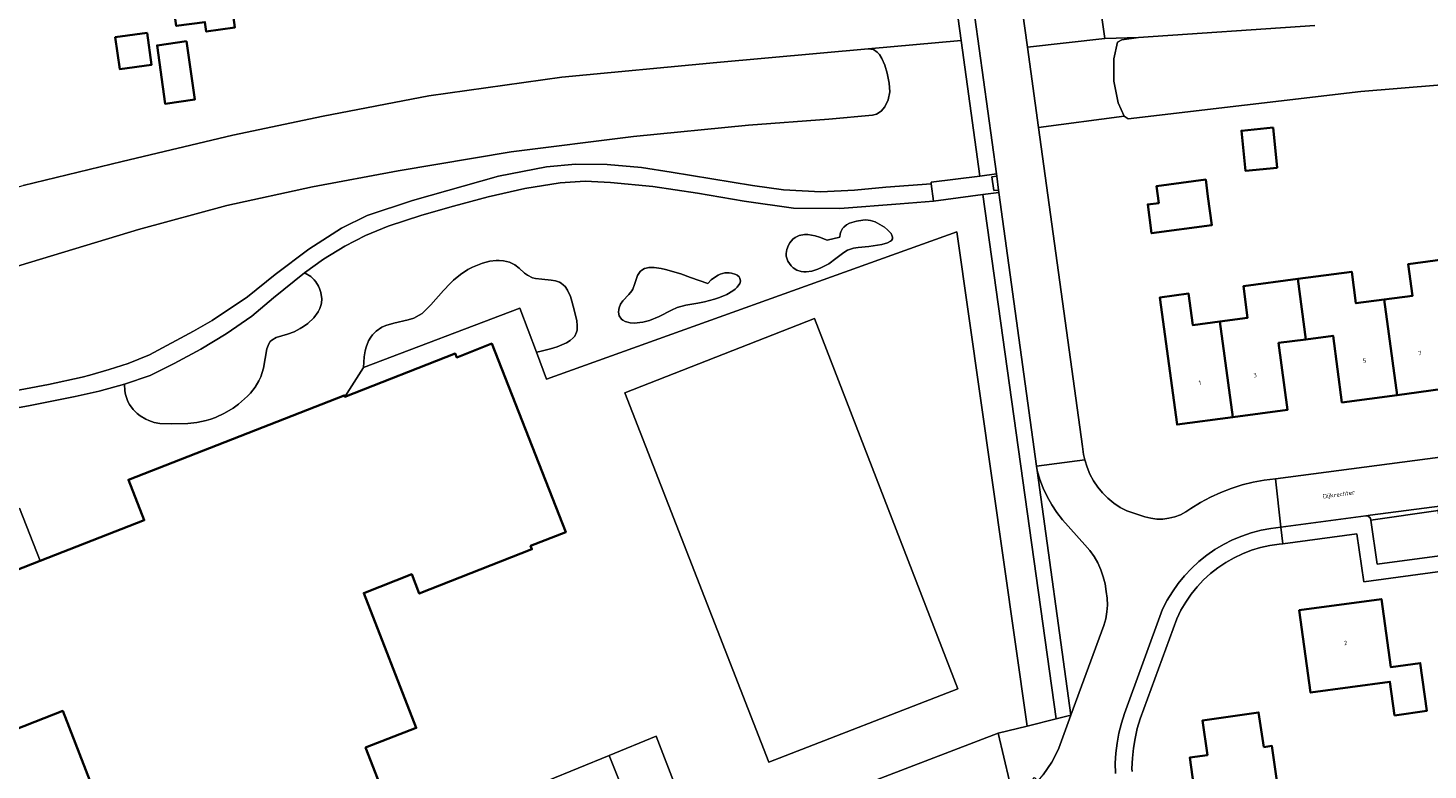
# Model space of a CAD drawing. Header units: metres. Extents: x 229229 to 231729, y 593167 to 595667.
# Tile 164 of 256: x 231127 to 231272, y 593869 to 593946. Entities that reach past the tile are written whole.
import ezdxf
from ezdxf.enums import TextEntityAlignment as Align

# ---------------------------------------------------------------- set-up
doc = ezdxf.new("R2010")
doc.units = ezdxf.units.M
for name, color, linetype, lineweight in [('B-WE-GR-BEPLANTING_CULTUUR_VASTE PLANTENVAK-GV', 90, 'Continuous', 18), ('B-WE-GR-GROENVOORZIENING-GV', 80, 'Continuous', 18), ('B-WE-OG-BEBOUWING-GV', 7, 'Continuous', 35), ('B-WE-OG-BEBOUWING-T18', 10, 'Continuous', 18), ('B-WE-OG-TERREIN_ERF-GV', 7, 'Continuous', 18), ('B-WE-OG-TOPOGRAFIE-T18', 10, 'Continuous', 18), ('B-WE-OG-WATER-GV', 130, 'Continuous', 18), ('B-WE-VH-VERHARDING_GESLOTEN-GV', 252, 'Continuous', 18), ('B-WE-VH-VERHARDING_HALFVERHARDING-GV', 252, 'Continuous', 18), ('B-WE-VH-VERHARDING_OPEN-GV', 252, 'Continuous', 18), ('B-WE-VH-VERHARDING_TEGEL_RUBBER-GV', 252, 'Continuous', 18)]:
    doc.layers.add(name, color=color, linetype=linetype, lineweight=lineweight)
doc.styles.add('NLCS-ISO-M250-T18', font='NLCS-ISO.ttf', dxfattribs={"height": 0.45})

msp = doc.modelspace()

# ---------------------------------------------------------------- linework, layer by layer
at = {"layer": 'B-WE-GR-BEPLANTING_CULTUUR_VASTE PLANTENVAK-GV'}
for points in [[(231211.289, 593924.614), (231209.958, 593924.325), (231209.185, 593924.626), (231208.73, 593924.76), (231207.95, 593924.886), (231207.621, 593924.887), (231207.069, 593924.79), (231206.643, 593924.589), (231206.418, 593924.415), (231206.081, 593924.022), (231205.944, 593923.797), (231205.766, 593923.358), (231205.707, 593922.935), (231205.728, 593922.662), (231205.898, 593922.139), (231206.219, 593921.66), (231206.432, 593921.452), (231206.816, 593921.202), (231207.273, 593921.049), (231207.528, 593921.016), (231207.799, 593921.016), (231208.379, 593921.105), (231208.981, 593921.293), (231209.38, 593921.462), (231210.132, 593921.873), (231210.856, 593922.393), (231211.684, 593923.033), (231212.079, 593923.273), (231212.699, 593923.487), (231213.159, 593923.562), (231214.275, 593923.668), (231215.63, 593923.871), (231216.217, 593924.047), (231216.511, 593924.201), (231216.617, 593924.29), (231216.718, 593924.44), (231216.74, 593924.611), (231216.714, 593924.734), (231216.579, 593924.995), (231216.213, 593925.397), (231215.895, 593925.654), (231215.196, 593926.081), (231214.941, 593926.196), (231214.454, 593926.346), (231213.981, 593926.403), (231213.663, 593926.397), (231213, 593926.293), (231212.294, 593926.077), (231211.965, 593925.903), (231211.679, 593925.669), (231211.559, 593925.526), (231211.378, 593925.178), (231211.322, 593924.971)], [(231155.781, 593920.934), (231152.586, 593918.325), (231150.332, 593916.426), (231147.664, 593914.615), (231145.058, 593913.007), (231142.292, 593911.523), (231139.812, 593910.278), (231137.141, 593909.386), (231137.185, 593908.713), (231137.259, 593908.31), (231137.499, 593907.604), (231137.656, 593907.298), (231138.03, 593906.772), (231138.455, 593906.35), (231138.753, 593906.12), (231139.342, 593905.765), (231139.652, 593905.619), (231140.232, 593905.419), (231140.796, 593905.316), (231142.056, 593905.273), (231143.698, 593905.315), (231144.628, 593905.416), (231145.592, 593905.612), (231146.078, 593905.756), (231146.562, 593905.934), (231147.508, 593906.38), (231148.401, 593906.92), (231148.951, 593907.316), (231149.907, 593908.149), (231150.204, 593908.464), (231150.7, 593909.093), (231151.078, 593909.729), (231151.273, 593910.16), (231151.546, 593911.054), (231151.909, 593913.06), (231152.109, 593913.584), (231152.25, 593913.794), (231152.425, 593913.965), (231152.867, 593914.212), (231154.043, 593914.576), (231154.729, 593914.827), (231155.364, 593915.153), (231155.68, 593915.351), (231156.136, 593915.685), (231156.748, 593916.257), (231157.223, 593916.889), (231157.391, 593917.22), (231157.505, 593917.557), (231157.553, 593917.783), (231157.586, 593918.232), (231157.499, 593918.882), (231157.368, 593919.286), (231157.254, 593919.537), (231156.979, 593919.982), (231156.804, 593920.193), (231156.442, 593920.53), (231155.874, 593920.892)], [(231179.827, 593912.721), (231180.191, 593912.79), (231181.296, 593913.054), (231181.975, 593913.262), (231182.946, 593913.665), (231183.342, 593913.907), (231183.644, 593914.175), (231183.796, 593914.367), (231183.992, 593914.779), (231184.044, 593914.998), (231184.071, 593915.458), (231184.02, 593915.942), (231183.787, 593916.96), (231183.51, 593917.991), (231183.349, 593918.478), (231183.048, 593919.134), (231182.794, 593919.498), (231182.647, 593919.653), (231182.398, 593919.845), (231182.213, 593919.946), (231181.8, 593920.087), (231181.347, 593920.171), (231180.399, 593920.257), (231179.723, 593920.345), (231179.418, 593920.424), (231178.897, 593920.682), (231178.595, 593920.907), (231178.034, 593921.407), (231177.586, 593921.756), (231177.335, 593921.901), (231177.059, 593922.018), (231176.436, 593922.166), (231175.98, 593922.202), (231175.662, 593922.198), (231175.002, 593922.124), (231174.239, 593921.939), (231173.224, 593921.529), (231172.721, 593921.254), (231171.977, 593920.758), (231171.249, 593920.161), (231170.893, 593919.826), (231170.197, 593919.094), (231168.885, 593917.604), (231168.274, 593916.981), (231167.98, 593916.728), (231167.694, 593916.524), (231167.126, 593916.234), (231166.527, 593916.049), (231165.058, 593915.725), (231164.241, 593915.478), (231163.818, 593915.288), (231163.207, 593914.875), (231162.835, 593914.492), (231162.664, 593914.263), (231162.433, 593913.865), (231162.179, 593913.226), (231162.08, 593912.855), (231161.97, 593912.229), (231161.904, 593911.121), (231178.1, 593917.27)], [(231195.814, 593920.444), (231194.807, 593920.805), (231193.196, 593921.283), (231192.766, 593921.377), (231192.045, 593921.477), (231191.487, 593921.473), (231191.193, 593921.421), (231191.025, 593921.366), (231190.75, 593921.216), (231190.569, 593921.052), (231190.311, 593920.65), (231190, 593919.701), (231189.825, 593919.247), (231189.708, 593919.043), (231189.424, 593918.678), (231188.804, 593918.016), (231188.552, 593917.664), (231188.402, 593917.316), (231188.359, 593917.135), (231188.338, 593916.862), (231188.414, 593916.473), (231188.633, 593916.139), (231188.802, 593916.004), (231189.012, 593915.896), (231189.536, 593915.759), (231189.946, 593915.726), (231190.85, 593915.801), (231191.551, 593915.975), (231192.562, 593916.401), (231193.824, 593917.059), (231194.425, 593917.327), (231195.305, 593917.573), (231196.549, 593917.779), (231197.251, 593917.915), (231198.285, 593918.2), (231198.81, 593918.382), (231199.553, 593918.697), (231200.187, 593919.05), (231200.443, 593919.237), (231200.649, 593919.429), (231200.908, 593919.815), (231200.97, 593920.064), (231200.915, 593920.37), (231200.83, 593920.507), (231200.632, 593920.686), (231200.501, 593920.762), (231200.056, 593920.906), (231199.791, 593920.936), (231199.356, 593920.914), (231198.891, 593920.794), (231198.653, 593920.691), (231198.178, 593920.389), (231197.945, 593920.185), (231197.608, 593919.807)], [(231196.694, 593861.34), (231198.409, 593856.867), (231196.472, 593856.104), (231196.654, 593855.635), (231207.251, 593859.673), (231217.589, 593863.838), (231228.868, 593868.266), (231227.689, 593873.228)]]:
    msp.add_lwpolyline(points, close=True, dxfattribs=at)
at = {"layer": 'B-WE-GR-GROENVOORZIENING-GV'}
for points in [[(231235.09, 593970.8), (231234.839, 593972.708), (231234.677, 593972.683), (231234.55, 593972.664), (231233.775, 593972.499), (231233.021, 593972.257), (231232.295, 593971.941), (231231.604, 593971.553), (231230.955, 593971.098), (231230.356, 593970.58), (231229.812, 593970.004), (231229.328, 593969.377), (231228.91, 593968.704), (231228.562, 593967.992), (231228.286, 593967.25), (231228.087, 593966.483), (231227.966, 593965.7), (231227.945, 593965.375), (231227.935, 593965.049), (231227.938, 593964.723), (231227.951, 593964.397), (231227.977, 593964.072), (231230.711, 593944.293), (231238.75, 593945.22)], [(231231.861, 593935.977), (231240.759, 593937.17), (231240.128, 593938.535), (231239.679, 593940.776), (231239.664, 593943.113), (231240.044, 593944.815), (231240.493, 593945.066), (231242.213, 593945.314), (231238.75, 593945.22), (231230.711, 593944.293)], [(231209.958, 593924.325), (231211.289, 593924.614), (231211.322, 593924.971), (231211.378, 593925.178), (231211.559, 593925.526), (231211.679, 593925.669), (231211.965, 593925.903), (231212.294, 593926.077), (231213, 593926.293), (231213.663, 593926.397), (231213.981, 593926.403), (231214.454, 593926.346), (231214.941, 593926.196), (231215.196, 593926.081), (231215.895, 593925.654), (231216.213, 593925.397), (231216.579, 593924.995), (231216.714, 593924.734), (231216.74, 593924.611), (231216.718, 593924.44), (231216.617, 593924.29), (231216.511, 593924.201), (231216.217, 593924.047), (231215.63, 593923.871), (231214.275, 593923.668), (231213.159, 593923.562), (231212.699, 593923.487), (231212.079, 593923.273), (231211.684, 593923.033), (231210.856, 593922.393), (231210.132, 593921.873), (231209.38, 593921.462), (231208.981, 593921.293), (231208.379, 593921.105), (231207.799, 593921.016), (231207.528, 593921.016), (231207.273, 593921.049), (231206.816, 593921.202), (231206.432, 593921.452), (231206.219, 593921.66), (231205.898, 593922.139), (231205.728, 593922.662), (231205.707, 593922.935), (231205.766, 593923.358), (231205.944, 593923.797), (231206.081, 593924.022), (231206.418, 593924.415), (231206.643, 593924.589), (231207.069, 593924.79), (231207.621, 593924.887), (231207.95, 593924.886), (231208.73, 593924.76), (231209.185, 593924.626)], [(231197.608, 593919.807), (231197.945, 593920.185), (231198.178, 593920.389), (231198.653, 593920.691), (231198.891, 593920.794), (231199.356, 593920.914), (231199.791, 593920.936), (231200.056, 593920.906), (231200.501, 593920.762), (231200.632, 593920.686), (231200.83, 593920.507), (231200.915, 593920.37), (231200.97, 593920.064), (231200.908, 593919.815), (231200.649, 593919.429), (231200.443, 593919.237), (231200.187, 593919.05), (231199.553, 593918.697), (231198.81, 593918.382), (231198.285, 593918.2), (231197.251, 593917.915), (231196.549, 593917.779), (231195.305, 593917.573), (231194.425, 593917.327), (231193.824, 593917.059), (231192.562, 593916.401), (231191.551, 593915.975), (231190.85, 593915.801), (231189.946, 593915.726), (231189.536, 593915.759), (231189.012, 593915.896), (231188.802, 593916.004), (231188.633, 593916.139), (231188.414, 593916.473), (231188.338, 593916.862), (231188.359, 593917.135), (231188.402, 593917.316), (231188.552, 593917.664), (231188.804, 593918.016), (231189.424, 593918.678), (231189.708, 593919.043), (231189.825, 593919.247), (231190, 593919.701), (231190.311, 593920.65), (231190.569, 593921.052), (231190.75, 593921.216), (231191.025, 593921.366), (231191.193, 593921.421), (231191.487, 593921.473), (231192.045, 593921.477), (231192.766, 593921.377), (231193.196, 593921.283), (231194.807, 593920.805), (231195.814, 593920.444)], [(231236.675, 593892.75), (231234.336, 593895.321), (231233.755, 593896.092), (231233.231, 593896.902), (231232.764, 593897.747), (231232.358, 593898.623), (231232.015, 593899.525), (231231.736, 593900.449), (231235.226, 593875.084), (231238.647, 593884.398), (231238.835, 593885.087), (231238.952, 593885.792), (231238.998, 593886.505), (231238.972, 593887.218), (231238.875, 593887.926), (231238.762, 593888.689), (231238.578, 593889.437), (231238.325, 593890.165), (231238.005, 593890.867), (231237.621, 593891.535), (231237.177, 593892.165)]]:
    msp.add_lwpolyline(points, close=True, dxfattribs=at)
for points in [[(231119.523, 593907.533), (231129.257, 593909.354), (231132.767, 593910.117), (231133.56, 593910.332), (231135.556, 593910.907), (231137.51, 593911.519), (231139.736, 593912.422), (231144.293, 593914.877), (231146.218, 593915.973), (231149.887, 593918.422), (231152.762, 593920.737), (231156.249, 593923.37), (231159.637, 593925.54), (231162.283, 593926.853), (231166.993, 593928.432), (231175.917, 593930.938), (231180.877, 593931.913), (231183.882, 593932.194), (231187.164, 593932.166), (231190.718, 593931.854), (231193.797, 593931.346), (231202.215, 593929.983), (231205.434, 593929.532), (231209.318, 593929.323), (231212.812, 593929.505), (231216.058, 593929.791), (231220.748, 593930.163), (231220.73, 593930.315), (231225.784, 593930.955), (231223.839, 593944.994), (231214.218, 593944.136), (231214.754, 593944.056), (231215.159, 593943.779), (231215.392, 593943.551), (231215.638, 593943.135), (231215.923, 593942.424), (231216.179, 593941.615), (231216.388, 593940.561), (231216.446, 593939.681), (231216.27, 593938.855), (231215.935, 593938.126), (231215.542, 593937.685), (231215.08, 593937.368), (231214.659, 593937.272), (231210.139, 593936.855), (231201.797, 593936.209), (231189.885, 593935.042), (231177.223, 593933.444), (231165.516, 593931.509), (231156.616, 593929.825), (231147.751, 593927.917), (231138.61, 593925.429), (231113.833, 593917.924)], [(231126.276, 593896.552), (231128.408, 593891.088), (231139.195, 593895.288), (231137.556, 593899.482), (231159.908, 593908.221), (231159.963, 593908.081), (231161.904, 593911.121), (231161.97, 593912.229), (231162.08, 593912.855), (231162.179, 593913.226), (231162.433, 593913.865), (231162.664, 593914.263), (231162.835, 593914.492), (231163.207, 593914.875), (231163.818, 593915.288), (231164.241, 593915.478), (231165.058, 593915.725), (231166.527, 593916.049), (231167.126, 593916.234), (231167.694, 593916.524), (231167.98, 593916.728), (231168.274, 593916.981), (231168.885, 593917.604), (231170.197, 593919.094), (231170.893, 593919.826), (231171.249, 593920.161), (231171.977, 593920.758), (231172.721, 593921.254), (231173.224, 593921.529), (231174.239, 593921.939), (231175.002, 593922.124), (231175.662, 593922.198), (231175.98, 593922.202), (231176.436, 593922.166), (231177.059, 593922.018), (231177.335, 593921.901), (231177.586, 593921.756), (231178.034, 593921.407), (231178.595, 593920.907), (231178.897, 593920.682), (231179.418, 593920.424), (231179.723, 593920.345), (231180.399, 593920.257), (231181.347, 593920.171), (231181.8, 593920.087), (231182.213, 593919.946), (231182.398, 593919.845), (231182.647, 593919.653), (231182.794, 593919.498), (231183.048, 593919.134), (231183.349, 593918.478), (231183.51, 593917.991), (231183.787, 593916.96), (231184.02, 593915.942), (231184.071, 593915.458), (231184.044, 593914.998), (231183.992, 593914.779), (231183.796, 593914.367), (231183.644, 593914.175), (231183.342, 593913.907), (231182.946, 593913.665), (231181.975, 593913.262), (231181.296, 593913.054), (231180.191, 593912.79), (231179.827, 593912.721), (231180.892, 593909.917), (231223.397, 593925.16), (231230.698, 593873.969), (231233.706, 593874.71), (231226.085, 593929.034), (231220.975, 593928.357), (231217.514, 593928.066), (231211.287, 593927.593), (231206.482, 593927.612), (231201.369, 593928.342), (231196.538, 593929.169), (231191.882, 593929.875), (231187.525, 593930.299), (231184.873, 593930.424), (231182.282, 593930.253), (231178.619, 593929.661), (231174.84, 593928.801), (231171.222, 593927.843), (231167.962, 593926.902), (231164.459, 593925.764), (231162.102, 593924.803), (231159.985, 593923.677), (231157.782, 593922.326), (231155.781, 593920.934), (231155.874, 593920.892), (231156.442, 593920.53), (231156.804, 593920.193), (231156.979, 593919.982), (231157.254, 593919.537), (231157.368, 593919.286), (231157.499, 593918.882), (231157.586, 593918.232), (231157.553, 593917.783), (231157.505, 593917.557), (231157.391, 593917.22), (231157.223, 593916.889), (231156.748, 593916.257), (231156.136, 593915.685), (231155.68, 593915.351), (231155.364, 593915.153), (231154.729, 593914.827), (231154.043, 593914.576), (231152.867, 593914.212), (231152.425, 593913.965), (231152.25, 593913.794), (231152.109, 593913.584), (231151.909, 593913.06), (231151.546, 593911.054), (231151.273, 593910.16), (231151.078, 593909.729), (231150.7, 593909.093), (231150.204, 593908.464), (231149.907, 593908.149), (231148.951, 593907.316), (231148.401, 593906.92), (231147.508, 593906.38), (231146.562, 593905.934), (231146.078, 593905.756), (231145.592, 593905.612), (231144.628, 593905.416), (231143.698, 593905.315), (231142.056, 593905.273), (231140.796, 593905.316), (231140.232, 593905.419), (231139.652, 593905.619), (231139.342, 593905.765), (231138.753, 593906.12), (231138.455, 593906.35), (231138.03, 593906.772), (231137.656, 593907.298), (231137.499, 593907.604), (231137.259, 593908.31), (231137.185, 593908.713), (231137.141, 593909.386), (231134.514, 593908.651), (231132.02, 593908.103), (231127.187, 593907.14), (231120.796, 593906.015)]]:
    msp.add_lwpolyline(points, dxfattribs=at)
at = {"layer": 'B-WE-OG-BEBOUWING-GV'}
for points in [[(231156.031, 593962.693), (231151.255, 593962.041), (231151.382, 593961.109), (231149.436, 593960.843), (231149.309, 593961.776), (231146.817, 593961.436), (231146.681, 593962.425), (231143.113, 593961.935), (231144.366, 593952.814), (231141.684, 593952.441), (231142.509, 593946.499), (231145.471, 593946.907), (231145.607, 593945.92), (231148.569, 593946.328), (231148.424, 593947.385), (231151.396, 593947.794), (231150.616, 593953.452), (231152.195, 593953.67), (231152.435, 593951.932), (231157.386, 593952.583)], [(231139.501, 593945.793), (231136.19, 593945.34), (231136.643, 593942.033), (231139.953, 593942.486)], [(231143.581, 593944.911), (231140.514, 593944.485), (231141.354, 593938.445), (231144.421, 593938.872)], [(231256.177, 593935.967), (231252.892, 593935.644), (231253.3, 593931.493), (231256.585, 593931.816)], [(231249.422, 593928.826), (231249.192, 593930.58), (231244.094, 593929.911), (231244.324, 593928.157), (231243.188, 593928.008), (231243.578, 593925.034), (231249.812, 593925.852)], [(231267.692, 593918.165), (231269.041, 593908.263), (231274.766, 593909.028), (231273.841, 593915.942), (231276.624, 593916.314), (231275.783, 593922.573), (231270.188, 593921.825), (231270.625, 593918.557)], [(231269.041, 593908.263), (231267.692, 593918.165), (231264.762, 593917.773), (231264.325, 593921.041), (231258.749, 593920.295), (231259.577, 593914.035), (231262.391, 593914.411), (231263.315, 593907.497)], [(231250.656, 593915.886), (231252.006, 593905.985), (231257.669, 593906.742), (231256.744, 593913.656), (231259.577, 593914.035), (231258.749, 593920.295), (231253.094, 593919.539), (231253.532, 593916.271)], [(231250.656, 593915.886), (231247.857, 593915.512), (231247.42, 593918.78), (231244.439, 593918.381), (231246.218, 593905.211), (231252.006, 593905.985)], [(231128.408, 593891.088), (231118.14, 593887.09), (231123.76, 593872.81), (231130.74, 593875.53), (231136.19, 593861.56), (231140.85, 593863.37), (231146.98, 593847.65), (231168.27, 593855.95), (231162.13, 593871.74), (231167.37, 593873.78), (231161.93, 593887.75), (231166.91, 593889.69), (231167.69, 593887.69), (231179.37, 593892.28), (231179.22, 593892.64), (231182.87, 593894.05), (231175.2, 593913.59), (231171.58, 593912.17), (231171.42, 593912.56), (231159.963, 593908.081), (231159.908, 593908.221), (231137.556, 593899.482), (231139.195, 593895.288)], [(231268.752, 593875.077), (231272.099, 593875.532), (231271.425, 593880.492), (231268.365, 593880.077), (231267.408, 593887.127), (231258.894, 593885.961), (231260.058, 593877.434), (231268.275, 593878.559)], [(231255.229, 593871.795), (231254.672, 593875.388), (231248.856, 593874.532), (231249.367, 593870.968), (231247.533, 593870.709), (231248.732, 593862.215), (231254.101, 593862.967), (231254.515, 593860.011), (231260.596, 593860.863), (231259.902, 593865.816), (231256.965, 593865.405), (231256.054, 593871.911)]]:
    msp.add_lwpolyline(points, close=True, dxfattribs=at)
at = {"layer": 'B-WE-OG-TERREIN_ERF-GV'}
for points in [[(231057.313, 594010.654), (231085.352, 593938.097), (231091.513, 593922.81), (231092.31, 593920.61), (231097.347, 593921.557), (231101.211, 593922.762), (231109.195, 593925.067), (231116.782, 593927.175), (231126.628, 593929.975), (231136.886, 593932.47), (231148.371, 593935.202), (231157.745, 593937.159), (231168.678, 593939.26), (231182.457, 593941.183), (231198.538, 593942.709), (231214.218, 593944.136), (231223.839, 593944.994), (231219.659, 593975.155)], [(231235.09, 593970.8), (231238.75, 593945.22), (231242.213, 593945.314), (231260.508, 593946.558)], [(231284.914, 593941.329), (231265.256, 593939.71), (231241.153, 593936.863), (231240.759, 593937.17), (231231.861, 593935.977), (231236.428, 593902.936), (231236.451, 593902.656), (231236.487, 593902.378), (231236.534, 593902.101), (231236.593, 593901.827), (231236.664, 593901.555), (231236.893, 593900.804), (231237.195, 593900.078), (231237.566, 593899.385), (231238.002, 593898.732), (231238.5, 593898.124), (231239.055, 593897.568), (231239.662, 593897.069), (231240.314, 593896.63), (231241.006, 593896.258), (231242.892, 593895.647), (231243.502, 593895.496), (231244.126, 593895.42), (231244.754, 593895.42), (231245.378, 593895.495), (231245.988, 593895.645), (231246.576, 593895.867), (231247.132, 593896.159), (231247.65, 593896.515), (231248.649, 593897.13), (231249.685, 593897.682), (231250.752, 593898.17), (231251.846, 593898.592), (231252.965, 593898.946), (231254.103, 593899.232), (231255.257, 593899.447), (231256.421, 593899.591), (231328.341, 593909.058)], [(231180.952, 593868.299), (231187.356, 593870.923), (231192.248, 593872.93), (231196.694, 593861.34), (231227.689, 593873.228), (231230.698, 593873.969), (231223.397, 593925.16), (231180.892, 593909.917), (231179.827, 593912.721), (231178.1, 593917.27), (231161.904, 593911.121), (231159.963, 593908.081), (231171.42, 593912.56), (231171.58, 593912.17), (231175.2, 593913.59), (231182.87, 593894.05), (231179.22, 593892.64), (231179.37, 593892.28), (231167.69, 593887.69), (231166.91, 593889.69), (231161.93, 593887.75), (231167.37, 593873.78), (231162.13, 593871.74), (231168.27, 593855.95)], [(231274.766, 593909.028), (231269.041, 593908.263), (231263.315, 593907.497), (231262.391, 593914.411), (231259.577, 593914.035), (231256.744, 593913.656), (231257.669, 593906.742), (231252.006, 593905.985), (231246.218, 593905.211), (231244.439, 593918.381), (231247.42, 593918.78), (231247.857, 593915.512), (231250.656, 593915.886), (231253.532, 593916.271), (231253.094, 593919.539), (231258.749, 593920.295), (231264.325, 593921.041), (231264.762, 593917.773), (231267.692, 593918.165), (231270.625, 593918.557), (231270.188, 593921.825), (231275.783, 593922.573)], [(231118.14, 593887.09), (231128.408, 593891.088), (231126.276, 593896.552)], [(231323.35, 593896.755), (231265.583, 593888.915), (231264.839, 593893.899), (231257.172, 593892.858), (231256.804, 593892.808), (231255.832, 593892.67), (231254.873, 593892.46), (231253.933, 593892.178), (231253.016, 593891.826), (231252.128, 593891.407), (231251.274, 593890.923), (231250.459, 593890.375), (231249.688, 593889.768), (231248.964, 593889.106), (231248.291, 593888.39), (231247.674, 593887.626), (231247.116, 593886.819), (231246.621, 593885.971), (231246.19, 593885.089), (231242.407, 593874.702), (231242.106, 593873.705), (231241.869, 593872.691), (231241.697, 593871.664), (231241.591, 593870.628), (231241.55, 593869.588), (231241.587, 593869.261)], [(231136.19, 593861.56), (231130.74, 593875.53), (231123.76, 593872.81)]]:
    msp.add_lwpolyline(points, dxfattribs=at)
for points in [[(231143.113, 593961.935), (231146.681, 593962.425), (231146.817, 593961.436), (231149.309, 593961.776), (231149.436, 593960.843), (231151.382, 593961.109), (231151.255, 593962.041), (231156.031, 593962.693), (231157.386, 593952.583), (231152.435, 593951.932), (231152.195, 593953.67), (231150.616, 593953.452), (231151.396, 593947.794), (231148.424, 593947.385), (231148.569, 593946.328), (231145.607, 593945.92), (231145.471, 593946.907), (231142.509, 593946.499), (231141.684, 593952.441), (231144.366, 593952.814)], [(231139.501, 593945.793), (231139.953, 593942.486), (231136.643, 593942.033), (231136.19, 593945.34)], [(231143.581, 593944.911), (231144.421, 593938.872), (231141.354, 593938.445), (231140.514, 593944.485)], [(231256.585, 593931.816), (231253.3, 593931.493), (231252.892, 593935.644), (231256.177, 593935.967)], [(231249.422, 593928.826), (231249.812, 593925.852), (231243.578, 593925.034), (231243.188, 593928.008), (231244.324, 593928.157), (231244.094, 593929.911), (231249.192, 593930.58)], [(231188.994, 593908.496), (231208.641, 593916.18), (231223.506, 593877.829), (231203.93, 593870.217)], [(231268.752, 593875.077), (231268.275, 593878.559), (231260.058, 593877.434), (231258.894, 593885.961), (231267.408, 593887.127), (231268.365, 593880.077), (231271.425, 593880.492), (231272.099, 593875.532)], [(231254.515, 593860.011), (231254.101, 593862.967), (231248.732, 593862.215), (231247.533, 593870.709), (231249.367, 593870.968), (231248.856, 593874.532), (231254.672, 593875.388), (231255.229, 593871.795), (231256.054, 593871.911), (231256.965, 593865.405), (231259.902, 593865.816), (231260.596, 593860.863)]]:
    msp.add_lwpolyline(points, close=True, dxfattribs=at)
at = {"layer": 'B-WE-OG-WATER-GV'}
for points in [[(231260.508, 593946.558), (231242.213, 593945.314), (231240.493, 593945.066), (231240.044, 593944.815), (231239.664, 593943.113), (231239.679, 593940.776), (231240.128, 593938.535), (231240.759, 593937.17), (231241.153, 593936.863), (231265.256, 593939.71), (231284.914, 593941.329)], [(231113.833, 593917.924), (231138.61, 593925.429), (231147.751, 593927.917), (231156.616, 593929.825), (231165.516, 593931.509), (231177.223, 593933.444), (231189.885, 593935.042), (231201.797, 593936.209), (231210.139, 593936.855), (231214.659, 593937.272), (231215.08, 593937.368), (231215.542, 593937.685), (231215.935, 593938.126), (231216.27, 593938.855), (231216.446, 593939.681), (231216.388, 593940.561), (231216.179, 593941.615), (231215.923, 593942.424), (231215.638, 593943.135), (231215.392, 593943.551), (231215.159, 593943.779), (231214.754, 593944.056), (231214.218, 593944.136), (231198.538, 593942.709), (231182.457, 593941.183), (231168.678, 593939.26), (231157.745, 593937.159), (231148.371, 593935.202), (231136.886, 593932.47), (231126.628, 593929.975)]]:
    msp.add_lwpolyline(points, dxfattribs=at)
at = {"layer": 'B-WE-VH-VERHARDING_GESLOTEN-GV'}
for points in [[(231231.861, 593935.977), (231230.711, 593944.293), (231227.977, 593964.072), (231223.01, 593963.677), (231227.496, 593931.172), (231227.53, 593930.924), (231227.726, 593929.504), (231227.761, 593929.256), (231231.674, 593900.9), (231236.664, 593901.555), (231236.593, 593901.827), (231236.534, 593902.101), (231236.487, 593902.378), (231236.451, 593902.656), (231236.428, 593902.936)], [(231227.034, 593930.861), (231227.231, 593929.438), (231227.726, 593929.504), (231227.53, 593930.924)]]:
    msp.add_lwpolyline(points, close=True, dxfattribs=at)
msp.add_lwpolyline([(231328.341, 593909.058), (231256.421, 593899.591), (231256.982, 593894.563), (231265.79, 593895.749), (231266.232, 593895.808), (231273.687, 593896.79)], dxfattribs=at)
at = {"layer": 'B-WE-VH-VERHARDING_HALFVERHARDING-GV'}
msp.add_lwpolyline([(231120.796, 593906.015), (231127.187, 593907.14), (231132.02, 593908.103), (231134.514, 593908.651), (231137.141, 593909.386), (231139.812, 593910.278), (231142.292, 593911.523), (231145.058, 593913.007), (231147.664, 593914.615), (231150.332, 593916.426), (231152.586, 593918.325), (231155.781, 593920.934), (231157.782, 593922.326), (231159.985, 593923.677), (231162.102, 593924.803), (231164.459, 593925.764), (231167.962, 593926.902), (231171.222, 593927.843), (231174.84, 593928.801), (231178.619, 593929.661), (231182.282, 593930.253), (231184.873, 593930.424), (231187.525, 593930.299), (231191.882, 593929.875), (231196.538, 593929.169), (231201.369, 593928.342), (231206.482, 593927.612), (231211.287, 593927.593), (231217.514, 593928.066), (231220.975, 593928.357), (231220.748, 593930.163), (231216.058, 593929.791), (231212.812, 593929.505), (231209.318, 593929.323), (231205.434, 593929.532), (231202.215, 593929.983), (231193.797, 593931.346), (231190.718, 593931.854), (231187.164, 593932.166), (231183.882, 593932.194), (231180.877, 593931.913), (231175.917, 593930.938), (231166.993, 593928.432), (231162.283, 593926.853), (231159.637, 593925.54), (231156.249, 593923.37), (231152.762, 593920.737), (231149.887, 593918.422), (231146.218, 593915.973), (231144.293, 593914.877), (231139.736, 593912.422), (231137.51, 593911.519), (231135.556, 593910.907), (231133.56, 593910.332), (231132.767, 593910.117), (231129.257, 593909.354), (231119.523, 593907.533)], dxfattribs=at)
at = {"layer": 'B-WE-VH-VERHARDING_OPEN-GV'}
for points in [[(231223.01, 593963.677), (231222.788, 593965.21), (231221.989, 593970.721), (231221.835, 593971.432), (231221.617, 593972.126), (231221.338, 593972.797), (231221, 593973.441), (231220.605, 593974.052), (231220.157, 593974.625), (231219.659, 593975.155), (231223.839, 593944.994), (231225.784, 593930.955), (231227.496, 593931.172)], [(231220.748, 593930.163), (231220.975, 593928.357), (231226.085, 593929.034), (231227.761, 593929.256), (231227.726, 593929.504), (231227.231, 593929.438), (231227.034, 593930.861), (231227.53, 593930.924), (231227.496, 593931.172), (231225.784, 593930.955), (231220.73, 593930.315)], [(231231.736, 593900.449), (231231.674, 593900.9), (231227.761, 593929.256), (231226.085, 593929.034), (231233.706, 593874.71), (231235.226, 593875.084)], [(231273.271, 593896.304), (231273.317, 593896.428), (231273.384, 593896.542), (231273.47, 593896.642), (231273.572, 593896.726), (231273.687, 593896.79), (231266.232, 593895.808), (231265.79, 593895.749), (231265.938, 593895.738), (231266.075, 593895.682), (231266.188, 593895.586), (231266.266, 593895.461), (231266.302, 593895.317)], [(231273.933, 593891.676), (231273.271, 593896.304), (231266.302, 593895.317), (231266.96, 593890.731)], [(231233.973, 593871.672), (231235.226, 593875.084), (231233.706, 593874.71), (231230.698, 593873.969), (231227.689, 593873.228), (231228.868, 593868.266), (231229.337, 593866.292), (231229.957, 593866.584), (231230.124, 593866.711), (231230.288, 593866.84), (231230.45, 593866.972), (231230.61, 593867.107), (231230.768, 593867.244), (231230.437, 593867.619), (231230.648, 593867.81), (231230.855, 593868.006), (231231.056, 593868.207), (231231.253, 593868.413), (231231.445, 593868.624), (231231.819, 593868.291), (231232.335, 593868.909), (231232.81, 593869.559), (231233.243, 593870.238), (231233.631, 593870.943)], [(231187.356, 593870.923), (231193.73, 593855.022), (231196.472, 593856.104), (231198.409, 593856.867), (231196.694, 593861.34), (231192.248, 593872.93)], [(231180.952, 593868.299), (231187.156, 593852.452), (231193.73, 593855.022), (231187.356, 593870.923)]]:
    msp.add_lwpolyline(points, close=True, dxfattribs=at)
for points in [[(231239.829, 593869.067), (231239.824, 593870.119), (231239.886, 593871.17), (231240.013, 593872.214), (231240.206, 593873.248), (231240.464, 593874.268), (231240.786, 593875.27), (231244.726, 593886.075), (231245.202, 593887), (231245.742, 593887.89), (231246.343, 593888.74), (231247.002, 593889.546), (231247.715, 593890.304), (231248.48, 593891.01), (231249.292, 593891.661), (231250.147, 593892.253), (231251.042, 593892.784), (231251.972, 593893.252), (231252.933, 593893.653), (231253.919, 593893.986), (231254.925, 593894.25), (231255.948, 593894.442), (231256.982, 593894.563), (231256.421, 593899.591), (231255.257, 593899.447), (231254.103, 593899.232), (231252.965, 593898.946), (231251.846, 593898.592), (231250.752, 593898.17), (231249.685, 593897.682), (231248.649, 593897.13), (231247.65, 593896.515), (231247.132, 593896.159), (231246.576, 593895.867), (231245.988, 593895.645), (231245.378, 593895.495), (231244.754, 593895.42), (231244.126, 593895.42), (231243.502, 593895.496), (231242.892, 593895.647), (231241.006, 593896.258), (231240.314, 593896.63), (231239.662, 593897.069), (231239.055, 593897.568), (231238.5, 593898.124), (231238.002, 593898.732), (231237.566, 593899.385), (231237.195, 593900.078), (231236.893, 593900.804), (231236.664, 593901.555), (231231.674, 593900.9), (231231.736, 593900.449), (231232.015, 593899.525), (231232.358, 593898.623), (231232.764, 593897.747), (231233.231, 593896.902), (231233.755, 593896.092), (231234.336, 593895.321), (231236.675, 593892.75), (231237.177, 593892.165), (231237.621, 593891.535), (231238.005, 593890.867), (231238.325, 593890.165), (231238.578, 593889.437), (231238.762, 593888.689), (231238.875, 593887.926), (231238.972, 593887.218), (231238.998, 593886.505), (231238.952, 593885.792), (231238.835, 593885.087), (231238.647, 593884.398), (231235.226, 593875.084), (231233.973, 593871.672), (231233.631, 593870.943), (231233.243, 593870.238), (231232.81, 593869.559), (231232.335, 593868.909)], [(231273.933, 593891.676), (231266.96, 593890.731), (231266.302, 593895.317), (231266.266, 593895.461), (231266.188, 593895.586), (231266.075, 593895.682), (231265.938, 593895.738), (231265.79, 593895.749), (231256.982, 593894.563), (231257.172, 593892.858), (231264.839, 593893.899), (231265.583, 593888.915), (231323.35, 593896.755)], [(231241.587, 593869.261), (231241.55, 593869.588), (231241.591, 593870.628), (231241.697, 593871.664), (231241.869, 593872.691), (231242.106, 593873.705), (231242.407, 593874.702), (231246.19, 593885.089), (231246.621, 593885.971), (231247.116, 593886.819), (231247.674, 593887.626), (231248.291, 593888.39), (231248.964, 593889.106), (231249.688, 593889.768), (231250.459, 593890.375), (231251.274, 593890.923), (231252.128, 593891.407), (231253.016, 593891.826), (231253.933, 593892.178), (231254.873, 593892.46), (231255.832, 593892.67), (231256.804, 593892.808), (231257.172, 593892.858), (231256.982, 593894.563), (231255.948, 593894.442), (231254.925, 593894.25), (231253.919, 593893.986), (231252.933, 593893.653), (231251.972, 593893.252), (231251.042, 593892.784), (231250.147, 593892.253), (231249.292, 593891.661), (231248.48, 593891.01), (231247.715, 593890.304), (231247.002, 593889.546), (231246.343, 593888.74), (231245.742, 593887.89), (231245.202, 593887), (231244.726, 593886.075), (231240.786, 593875.27), (231240.464, 593874.268), (231240.206, 593873.248), (231240.013, 593872.214), (231239.886, 593871.17), (231239.824, 593870.119), (231239.829, 593869.067)]]:
    msp.add_lwpolyline(points, dxfattribs=at)
at = {"layer": 'B-WE-VH-VERHARDING_TEGEL_RUBBER-GV'}
msp.add_lwpolyline([(231188.994, 593908.496), (231203.93, 593870.217), (231223.506, 593877.829), (231208.641, 593916.18)], close=True, dxfattribs=at)

# ---------------------------------------------------------------- texts
at = {"layer": 'B-WE-OG-BEBOUWING-T18', "style": 'NLCS-ISO-M250-T18'}
for s, rotation, p in [('7', 7, (231271.374, 593912.61)), ('5', 7, (231265.648, 593911.845)), ('1', 7.5, (231248.582, 593909.563)), ('3', 7, (231254.308, 593910.328)), ('2', 7.8, (231263.694, 593882.581))]:
    msp.add_text(s, height=0.45, rotation=rotation, dxfattribs=at).set_placement(p, align=Align.MIDDLE)
at = {"layer": 'B-WE-OG-TOPOGRAFIE-T18', "style": 'NLCS-ISO-M250-T18'}
msp.add_text('Dijkrechter', height=0.45, rotation=7.6, dxfattribs=at).set_placement((231263.003, 593897.916), align=Align.MIDDLE)

doc.saveas('drawing.dxf')
